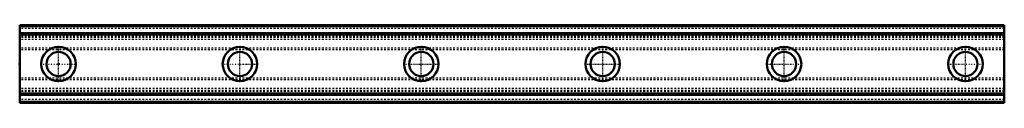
# Model space of a CAD drawing. Header units: millimetres. Extents: x -22 to 548, y -22 to 22.
import ezdxf

# ---------------------------------------------------------------- set-up
doc = ezdxf.new("R2010")
doc.units = ezdxf.units.MM
doc.linetypes.add('Center', pattern=[1.5, 0.45, -0.5, 0.05, -0.5])
doc.linetypes.add('Dashed', pattern=[2, 1, -1])
for name, color, linetype, lineweight in [('2d ConnectionPoints', 7, 'Continuous', 50), ('AM_0', 7, 'Continuous', 50), ('AM_7', 7, 'Center', 25), ('AM_9', 6, 'Dashed', 25)]:
    doc.layers.add(name, color=color, linetype=linetype, lineweight=lineweight)

msp = doc.modelspace()

# ---------------------------------------------------------------- linework, layer by layer
at = {"layer": '2d ConnectionPoints'}
for p in [(-22.5, 0), (0, 0), (0, 0)]:
    msp.add_point(p, dxfattribs=at)
at = {"layer": 'AM_0'}
for p, q in [((547.5, 22.5), (-22.5, 22.5)), ((-22.5, 22.5), (-22.5, -22.5)), ((547.5, 21.91), (-22.5, 21.91)), ((547.5, 17.86), (-22.5, 17.86)), ((547.5, 22.5), (547.5, -22.5)), ((547.5, 17), (-22.5, 17)), ((547.5, -17), (-22.5, -17)), ((547.5, -17.86), (-22.5, -17.86)), ((547.5, -21.91), (-22.5, -21.91)), ((547.5, -22.5), (-22.5, -22.5))]:
    msp.add_line(p, q, dxfattribs=at)
for centre, radius in [((0, 0), 10), ((0, 0), 7), ((105, 0), 10), ((105, 0), 7), ((210, 0), 10), ((210, 0), 7), ((315, 0), 10), ((315, 0), 7), ((420, 0), 10), ((420, 0), 7), ((525, 0), 10), ((525, 0), 7)]:
    msp.add_circle(centre, radius, dxfattribs=at)
at = {"layer": 'AM_7'}
for p, q in [((0, -10.5), (0, 10.5)), ((105, -10.5), (105, 10.5)), ((210, -10.5), (210, 10.5)), ((315, -10.5), (315, 10.5)), ((420, -10.5), (420, 10.5)), ((525, -10.5), (525, 10.5)), ((-10.5, 0), (10.5, 0)), ((94.5, 0), (115.5, 0)), ((199.5, 0), (220.5, 0)), ((304.5, 0), (325.5, 0)), ((409.5, 0), (430.5, 0)), ((514.5, 0), (535.5, 0))]:
    msp.add_line(p, q, dxfattribs=at)
at = {"layer": 'AM_9'}
for p, q in [((547.5, 21.91), (-22.5, 21.91)), ((547.5, 20.5), (-22.5, 20.5)), ((547.5, 16), (-22.5, 16)), ((547.5, 15.25), (-22.5, 15.25)), ((547.5, 14.25), (-22.5, 14.25)), ((547.5, 9.25), (-22.5, 9.25)), ((547.5, 8.25), (-22.5, 8.25)), ((547.5, -8.25), (-22.5, -8.25)), ((547.5, -9.25), (-22.5, -9.25)), ((547.5, -14.25), (-22.5, -14.25)), ((547.5, -15.25), (-22.5, -15.25)), ((547.5, -16), (-22.5, -16)), ((547.5, -20.5), (-22.5, -20.5)), ((547.5, -21.91), (-22.5, -21.91))]:
    msp.add_line(p, q, dxfattribs=at)

doc.saveas('drawing.dxf')
